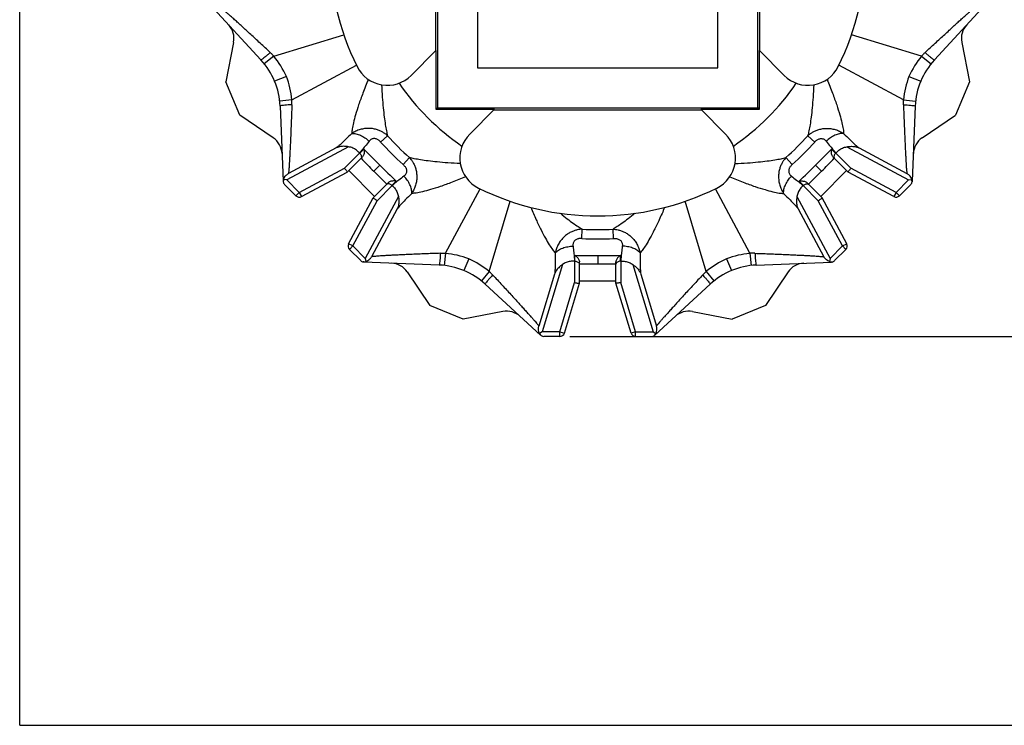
# Model space of a CAD drawing. Header units: inches. Extents: x 0 to 11, y 0 to 8.5.
# Tile 1 of 6: x 0 to 6.1, y 0 to 4.4. Entities that reach past the tile are written whole.
import ezdxf

# ---------------------------------------------------------------- set-up
doc = ezdxf.new("R2010")
doc.units = ezdxf.units.IN
doc.header["$LTSCALE"] = 0.605
doc.header["$MEASUREMENT"] = 0
doc.layers.get('0').update_dxf_attribs({"linetype": 'CONTINUOUS'})
doc.styles.get("Standard").update_dxf_attribs({"font": 'txt', "width": 0.8})
doc.dimstyles.new('DIMSTYLE_1', dxfattribs={"dimtxt": 0.125, "dimasz": 0.1875, "dimexe": 0.18, "dimexo": 0.0625, "dimgap": 0.09, "dimtad": 0, "dimtih": 1, "dimtoh": 1, "dimzin": 4, "dimdsep": 46, "dimtxsty": 'STANDARD', "dimblk": 'CLOSED', "dimblk1": 'CLOSED', "dimblk2": 'CLOSED', "dimcen": 0.09, "dimadec": 0, "dimazin": 0, "dimtp": 0.01, "dimtm": 0.01, "dimtfac": 1, "dimtofl": 0, "dimtmove": 0, "dimatfit": 3, "dimldrblk": 'CLOSED', "dimfxl": 1, "dimtolj": 1, "dimtzin": 4, "dimarcsym": 0})

# ---------------------------------------------------------------- blocks, each defined once
blk = doc.blocks.new('_CLOSED')
at = {"color": 0, "linetype": 'BYBLOCK'}
for p, q in [((0, 0), (-1, 0.167)), ((-1, 0.167), (-1, -0.167)), ((-1, -0.167), (0, 0)), ((-1, 0), (0, 0))]:
    blk.add_line(p, q, dxfattribs=at)
blk = doc.blocks.new('*D0')
at = {"color": 3, "linetype": 'CONTINUOUS'}
for p, q in [((3.4324, 7.2807), (6.8004, 7.2807)), ((6.6754, 7.2807), (6.6754, 5.0739)), ((6.6754, 2.4261), (6.6754, 4.4489)), ((3.4324, 2.4261), (6.8004, 2.4261))]:
    blk.add_line(p, q, dxfattribs=at)
at = {"color": 3, "linetype": 'CONTINUOUS', "xscale": 0.1875, "yscale": 0.1875, "zscale": 0.1875}
for p, rotation in [((6.6754, 7.2807), 90), ((6.6754, 2.4261), 270)]:
    blk.add_blockref('_CLOSED', p, dxfattribs=dict(at, rotation=rotation))
at = {"color": 3, "linetype": 'CONTINUOUS', "insert": (6.5254, 5.0114), "char_height": 0.125, "width": 0.7, "attachment_point": 2, "line_spacing_factor": 0.9}
blk.add_mtext('4.85\\P[123,3]\\PNOMINAL', dxfattribs=at)

msp = doc.modelspace()

# ---------------------------------------------------------------- linework, layer by layer
at = {"color": 7, "linetype": 'CONTINUOUS'}
for p, q in [((0, 0), (0, 8.5)), ((2.607, 5.853), (2.607, 3.8538)), ((4.6061, 3.8538), (4.6061, 5.853)), ((2.8566, 5.6034), (2.8566, 4.1034)), ((4.3566, 4.1034), (4.3566, 5.6034)), ((2.5941, 5.5), (2.5941, 4.2068)), ((4.6191, 4.2068), (4.6191, 5.5)), ((1.5057, 4.1517), (1.1872, 4.4969)), ((5.7074, 4.1517), (6.0259, 4.4969)), ((1.5854, 4.1758), (2.0228, 4.3081)), ((5.6277, 4.1758), (5.1903, 4.3081)), ((1.335, 4.2616), (1.2872, 4.0149)), ((5.8782, 4.2616), (5.9259, 4.0149)), ((2.4421, 4.0549), (2.5973, 4.2101)), ((2.5973, 4.2101), (2.5973, 3.8442)), ((4.771, 4.0549), (4.6158, 4.2101)), ((4.6158, 3.8442), (4.6158, 4.2101)), ((1.5854, 4.1758), (1.526, 4.1281)), ((1.6982, 3.9034), (2.1011, 4.1191)), ((5.5149, 3.9034), (5.112, 4.1191)), ((5.6277, 4.1758), (5.6871, 4.1281)), ((2.8566, 4.1034), (4.3566, 4.1034)), ((1.3736, 3.8063), (1.2872, 4.0149)), ((1.6648, 4.0491), (1.5909, 4.0185)), ((5.5483, 4.0491), (5.6222, 4.0185)), ((5.9259, 4.0149), (5.8395, 3.8063)), ((1.6982, 3.9034), (1.6225, 3.8951)), ((5.5149, 3.9034), (5.5906, 3.8951)), ((1.6248, 3.864), (1.6437, 3.3947)), ((2.5973, 3.8442), (2.607, 3.8538)), ((2.5973, 3.8442), (2.9633, 3.8442)), ((2.607, 3.8538), (4.6061, 3.8538)), ((2.8081, 3.689), (2.9633, 3.8442)), ((2.96, 3.8409), (4.2531, 3.8409)), ((4.2499, 3.8442), (4.6158, 3.8442)), ((4.405, 3.689), (4.2499, 3.8442)), ((4.6158, 3.8442), (4.6061, 3.8538)), ((5.5883, 3.864), (5.5694, 3.3947)), ((1.5819, 3.6656), (1.3736, 3.8063)), ((5.6313, 3.6656), (5.8395, 3.8063)), ((2.252, 3.6397), (2.2957, 3.6788)), ((4.9611, 3.6397), (4.9175, 3.6788)), ((2.0523, 3.6098), (1.6664, 3.4032)), ((1.9757, 3.6027), (1.6765, 3.4425)), ((2.1205, 3.5709), (2.0263, 3.4767)), ((2.1218, 3.5694), (2.1479, 3.5958)), ((5.0913, 3.5694), (5.0652, 3.5958)), ((5.0926, 3.5709), (5.1868, 3.4767)), ((5.1608, 3.6098), (5.5467, 3.4032)), ((5.2374, 3.6027), (5.5366, 3.4425)), ((2.0444, 3.4524), (2.1395, 3.5474)), ((2.3929, 3.4988), (2.432, 3.5425)), ((4.8202, 3.4988), (4.7811, 3.5425)), ((5.0736, 3.5474), (5.1687, 3.4524)), ((1.7441, 3.3256), (2.0263, 3.4767)), ((1.7582, 3.2991), (2.0444, 3.4524)), ((2.2147, 3.3004), (2.0536, 3.4615)), ((2.2475, 3.4943), (2.2101, 3.457)), ((4.9657, 3.4943), (5.003, 3.457)), ((5.1595, 3.4615), (4.9984, 3.3004)), ((5.4549, 3.2991), (5.1687, 3.4524)), ((5.469, 3.3256), (5.1868, 3.4767)), ((1.6443, 3.394), (1.6441, 3.391)), ((1.6468, 3.4061), (1.6508, 3.4158)), ((1.6664, 3.4032), (1.6468, 3.4061)), ((1.7441, 3.3256), (1.6664, 3.4032)), ((2.2055, 3.2913), (2.3006, 3.3863)), ((2.3226, 3.3687), (2.349, 3.3948)), ((4.8905, 3.3687), (4.8641, 3.3948)), ((4.9125, 3.3863), (5.0076, 3.2913)), ((5.469, 3.3256), (5.5467, 3.4032)), ((5.5467, 3.4032), (5.5663, 3.4061)), ((5.5663, 3.4061), (5.5623, 3.4158)), ((5.5688, 3.394), (5.569, 3.391)), ((1.7229, 3.3044), (1.6525, 3.3747)), ((1.7229, 3.3044), (1.7441, 3.3256)), ((1.7441, 3.3256), (1.7582, 3.2991)), ((2.3241, 3.3674), (2.2299, 3.2732)), ((2.6565, 2.9451), (2.8723, 3.3479)), ((4.5566, 2.9451), (4.3408, 3.3479)), ((4.8891, 3.3674), (4.9832, 3.2732)), ((5.469, 3.3256), (5.4549, 3.2991)), ((5.4903, 3.3044), (5.469, 3.3256)), ((5.4903, 3.3044), (5.5606, 3.3747)), ((2.0523, 3.0051), (2.2055, 3.2913)), ((2.0787, 2.9909), (2.2299, 3.2732)), ((2.363, 3.2991), (2.1563, 2.9133)), ((2.9289, 2.8322), (3.0612, 3.2697)), ((4.2842, 2.8322), (4.1519, 3.2697)), ((4.8501, 3.2991), (5.0568, 2.9133)), ((5.1344, 2.9909), (4.9832, 3.2732)), ((5.1608, 3.0051), (5.0076, 3.2913)), ((2.3559, 3.2225), (2.1957, 2.9233)), ((4.8572, 3.2225), (5.0175, 2.9233)), ((3.5069, 3.0374), (3.5101, 3.0959)), ((3.7062, 3.0374), (3.703, 3.0959)), ((2.0787, 2.9909), (2.0523, 3.0051)), ((2.0575, 2.9697), (2.0787, 2.9909)), ((2.0575, 2.9697), (2.1279, 2.8993)), ((2.0787, 2.9909), (2.1563, 2.9133)), ((5.1344, 2.9909), (5.0568, 2.9133)), ((5.1556, 2.9697), (5.0852, 2.8993)), ((5.1344, 2.9909), (5.1608, 3.0051)), ((5.1556, 2.9697), (5.1344, 2.9909)), ((2.1472, 2.8911), (2.1441, 2.891)), ((2.6172, 2.8717), (2.1479, 2.8906)), ((2.1563, 2.9133), (2.1592, 2.8937)), ((2.1592, 2.8937), (2.1689, 2.8977)), ((2.6565, 2.9451), (2.6482, 2.8694)), ((2.8023, 2.9117), (2.7716, 2.8378)), ((3.4626, 2.8957), (3.4626, 2.7626)), ((3.4646, 2.8956), (3.4644, 2.9328)), ((3.4926, 2.7581), (3.4926, 2.8926)), ((3.6066, 2.9313), (3.6066, 2.8786)), ((3.7205, 2.7581), (3.7205, 2.8926)), ((3.7485, 2.8956), (3.7487, 2.9328)), ((3.7505, 2.8957), (3.7505, 2.7626)), ((4.4109, 2.9117), (4.4415, 2.8378)), ((4.5566, 2.9451), (4.5649, 2.8694)), ((4.5959, 2.8717), (5.0652, 2.8906)), ((5.0539, 2.8937), (5.0442, 2.8977)), ((5.0568, 2.9133), (5.0539, 2.8937)), ((5.0659, 2.8911), (5.069, 2.891)), ((2.4187, 2.8287), (2.5594, 2.6204)), ((2.9289, 2.8322), (2.8813, 2.7729)), ((3.3869, 2.875), (3.2601, 2.4561)), ((3.8262, 2.875), (3.953, 2.4561)), ((4.2842, 2.8322), (4.3318, 2.7729)), ((4.7944, 2.8287), (4.6537, 2.6204)), ((3.3377, 2.8159), (3.2394, 2.491)), ((3.7205, 2.7711), (3.4926, 2.7711)), ((3.8754, 2.8159), (3.9737, 2.491)), ((2.9048, 2.7525), (3.25, 2.434)), ((3.3699, 2.4561), (3.4626, 2.7626)), ((3.3986, 2.4474), (3.4926, 2.7581)), ((3.8145, 2.4474), (3.7205, 2.7581)), ((3.8432, 2.4561), (3.7505, 2.7626)), ((4.3083, 2.7525), (3.9631, 2.434)), ((2.768, 2.534), (2.5594, 2.6204)), ((3.0148, 2.5818), (2.768, 2.534)), ((4.1983, 2.5818), (4.4451, 2.534)), ((4.6537, 2.6204), (4.4451, 2.534)), ((3.2442, 2.4443), (3.2402, 2.4539)), ((3.2601, 2.4561), (3.2442, 2.4443)), ((3.251, 2.4339), (3.253, 2.4316)), ((3.3699, 2.4561), (3.2601, 2.4561)), ((3.3699, 2.4261), (3.2704, 2.4261)), ((3.3699, 2.4561), (3.3986, 2.4474)), ((3.3699, 2.4261), (3.3699, 2.4561)), ((3.8432, 2.4561), (3.8145, 2.4474)), ((3.8432, 2.4561), (3.953, 2.4561)), ((3.8432, 2.4261), (3.8432, 2.4561)), ((3.8432, 2.4261), (3.9427, 2.4261)), ((3.953, 2.4561), (3.9689, 2.4443)), ((3.9621, 2.4339), (3.9601, 2.4316)), ((3.9689, 2.4443), (3.9729, 2.4539)), ((0, 0), (11, 0))]:
    msp.add_line(p, q, dxfattribs=at)
for centre, radius, start, end in [((3.6066, 4.8534), 1.675, 153.6607, 206.3393), ((3.6066, 4.8534), 1.675, 333.6607, 26.3393), ((1.2122, 4.2854), 0.125, 349.041, 42.7), ((6.0009, 4.2854), 0.125, 137.3, 190.959), ((1.1742, 3.8459), 0.451, 2.305, 42.695), ((1.0805, 3.7709), 0.6472, 25.46255, 38.72836), ((6.1326, 3.7709), 0.6472, 141.27164, 154.53745), ((6.0389, 3.8459), 0.451, 137.305, 177.695), ((2.2937, 4.2034), 0.21, 206.3393, 315), ((4.9195, 4.2034), 0.21, 225, 333.6607), ((1.0549, 3.8327), 0.6472, 6.27164, 19.53745), ((3.6066, 4.8534), 1.501, 214.33945, 235.66055), ((3.6066, 4.8534), 1.501, 304.33945, 325.66055), ((6.1582, 3.8327), 0.6472, 160.46255, 173.72836), ((2.9566, 3.5405), 0.21, 135, 243.6607), ((4.2566, 3.5405), 0.21, 296.3393, 45), ((1.5119, 3.562), 0.125, 2.3, 55.959), ((3.6066, 4.8534), 1.8188, 221.85998, 228.14002), ((3.6066, 4.8534), 1.7601, 221.86002, 228.13998), ((3.6066, 4.8534), 1.7601, 311.86002, 318.13998), ((3.6066, 4.8534), 1.8188, 311.85998, 318.14002), ((5.7012, 3.562), 0.125, 124.041, 177.7), ((3.6066, 4.8534), 1.9629, 220.7463, 220.79538), ((2.1693, 3.613), 0.0644, 220.79422, 222.55624), ((7.1998, 8.4472), 7.004, 223.83993, 225.00297), ((0.0133, 8.4472), 7.004, 314.99703, 316.16007), ((5.0438, 3.613), 0.0644, 317.44376, 319.20578), ((3.6066, 4.8534), 1.9629, 319.20462, 319.2537), ((8.6753, 9.9225), 9.1434, 224.28781, 225.00169), ((-1.4622, 9.9225), 9.1434, 314.99831, 315.71219), ((8.6757, 9.9222), 9.1434, 224.99831, 225.71219), ((7.2003, 8.4466), 7.004, 224.99703, 226.16007), ((0.0128, 8.4466), 7.004, 313.83993, 315.00297), ((-1.4626, 9.9222), 9.1434, 314.28781, 315.00169), ((1.6737, 3.3959), 0.03, 189.58438, 225), ((1.705, 3.3879), 0.061, 162.63356, 174.24702), ((5.5394, 3.3959), 0.03, 315, 350.41562), ((5.5081, 3.3879), 0.061, 5.75301, 17.36644), ((2.3661, 3.4161), 0.0644, 227.44376, 229.20578), ((3.6066, 4.8534), 1.9629, 229.20462, 229.2537), ((3.6066, 4.8534), 1.675, 243.6607, 296.3393), ((3.6066, 4.8534), 1.9629, 310.7463, 310.79538), ((4.847, 3.4161), 0.0644, 310.79422, 312.55624), ((1.7441, 3.3256), 0.03, 225, 298.17), ((5.469, 3.3256), 0.03, 241.83, 315), ((3.6066, 4.8534), 1.7601, 266.86002, 273.13998), ((3.6066, 4.8534), 1.8188, 266.85998, 273.14002), ((2.0787, 2.9909), 0.03, 151.83, 225), ((5.1344, 2.9909), 0.03, 315, 28.17), ((2.1491, 2.9205), 0.03, 225, 260.41562), ((2.1411, 2.9518), 0.061, 275.75301, 287.36644), ((2.5858, 2.3017), 0.6472, 70.46255, 83.72836), ((2.524, 2.3273), 0.6472, 51.27164, 64.53746), ((3.6066, 4.8534), 1.9629, 265.7463, 265.79538), ((3.4674, 2.96), 0.0644, 265.79422, 267.55624), ((3.6062, 9.9354), 7.004, 268.83993, 270.00297), ((3.6069, 9.9354), 7.004, 269.99703, 271.16007), ((3.7458, 2.96), 0.0644, 272.44376, 274.20578), ((3.6066, 4.8534), 1.9629, 274.20462, 274.2537), ((4.6891, 2.3273), 0.6472, 115.46255, 128.72836), ((4.6273, 2.3017), 0.6472, 96.27164, 109.53746), ((5.0721, 2.9518), 0.061, 252.63356, 264.24702), ((5.064, 2.9205), 0.03, 279.58438, 315), ((2.3152, 2.7587), 0.125, 34.041, 87.7), ((2.5991, 2.4211), 0.451, 47.305, 87.695), ((3.6063, 12.022), 9.1434, 269.28781, 270.00169), ((3.6068, 12.022), 9.1434, 269.99831, 270.71219), ((4.6141, 2.4211), 0.451, 92.305, 132.695), ((4.898, 2.7587), 0.125, 92.3, 145.959), ((3.0386, 2.4591), 0.125, 47.3, 100.959), ((4.1746, 2.4591), 0.125, 79.041, 132.7), ((3.2982, 2.4725), 0.061, 207.63356, 219.24702), ((3.2704, 2.4561), 0.03, 234.58438, 270), ((3.3699, 2.4561), 0.03, 270, 343.17), ((3.8432, 2.4561), 0.03, 196.83, 270), ((3.9427, 2.4561), 0.03, 270, 305.41562), ((3.9149, 2.4725), 0.061, 320.75301, 332.36644)]:
    msp.add_arc(centre, radius, start, end, dxfattribs=at)
for points, knots in [([(1.5632, 4.1982), (1.5527, 4.208), (1.532, 4.2274), (1.5011, 4.2561), (1.4709, 4.284), (1.4418, 4.3107), (1.4141, 4.3361), (1.388, 4.36), (1.3638, 4.382), (1.3416, 4.4021), (1.3215, 4.4202), (1.3036, 4.4362), (1.288, 4.45), (1.2747, 4.4616), (1.2638, 4.471), (1.2553, 4.4781), (1.249, 4.483), (1.2455, 4.4855), (1.2441, 4.4863)], [0, 0, 0, 0, 0.099897, 0.198324, 0.294175, 0.386394, 0.474074, 0.556477, 0.632872, 0.70265, 0.76559, 0.821607, 0.870176, 0.910985, 0.944325, 0.970325, 0.988854, 1, 1, 1, 1]), ([(5.65, 4.1982), (5.6604, 4.208), (5.6812, 4.2274), (5.712, 4.2561), (5.7422, 4.284), (5.7713, 4.3107), (5.799, 4.3361), (5.8251, 4.36), (5.8493, 4.382), (5.8715, 4.4021), (5.8916, 4.4202), (5.9095, 4.4362), (5.9251, 4.45), (5.9384, 4.4616), (5.9493, 4.471), (5.9578, 4.4781), (5.9641, 4.483), (5.9676, 4.4855), (5.969, 4.4863)], [0, 0, 0, 0, 0.099897, 0.198324, 0.294175, 0.386394, 0.474074, 0.556477, 0.632872, 0.70265, 0.76559, 0.821607, 0.870176, 0.910985, 0.944325, 0.970325, 0.988854, 1, 1, 1, 1]), ([(1.5632, 4.1982), (1.5575, 4.193), (1.5467, 4.1832), (1.5318, 4.1706), (1.5191, 4.1595), (1.512, 4.1554), (1.5066, 4.1508), (1.5057, 4.1517)], [0, 0, 0, 0, 0.309402, 0.58686, 0.806438, 0.947866, 1, 1, 1, 1]), ([(1.5632, 4.1982), (1.5656, 4.1959), (1.5707, 4.1911), (1.578, 4.1836), (1.5829, 4.1784), (1.5854, 4.1758)], [0, 0, 0, 0, 0.321343, 0.657645, 1, 1, 1, 1]), ([(5.65, 4.1982), (5.6475, 4.1959), (5.6424, 4.1911), (5.6351, 4.1836), (5.6302, 4.1784), (5.6277, 4.1758)], [0, 0, 0, 0, 0.321343, 0.657645, 1, 1, 1, 1]), ([(5.65, 4.1982), (5.6556, 4.193), (5.6664, 4.1832), (5.6813, 4.1706), (5.6941, 4.1595), (5.7012, 4.1554), (5.7065, 4.1508), (5.7074, 4.1517)], [0, 0, 0, 0, 0.309402, 0.58686, 0.806438, 0.947866, 1, 1, 1, 1]), ([(2.1757, 4.0297), (2.1638, 4.0015), (2.1427, 3.949), (2.116, 3.8754), (2.0963, 3.8136), (2.0827, 3.7636), (2.0747, 3.7248), (2.0721, 3.7024), (2.0719, 3.693)], [0, 0, 0, 0, 0.259127, 0.480544, 0.663692, 0.809682, 0.920409, 1, 1, 1, 1]), ([(2.258, 3.9964), (2.2592, 3.9707), (2.2621, 3.9226), (2.2677, 3.8555), (2.274, 3.7984), (2.2808, 3.7506), (2.2877, 3.7118), (2.2929, 3.6889), (2.2957, 3.6788)], [0, 0, 0, 0, 0.241378, 0.451186, 0.630384, 0.780259, 0.902596, 1, 1, 1, 1]), ([(4.9551, 3.9964), (4.9539, 3.9707), (4.951, 3.9226), (4.9454, 3.8555), (4.9391, 3.7984), (4.9324, 3.7506), (4.9254, 3.7118), (4.9202, 3.6889), (4.9175, 3.6788)], [0, 0, 0, 0, 0.241378, 0.451186, 0.630384, 0.780259, 0.902596, 1, 1, 1, 1]), ([(5.0374, 4.0297), (5.0493, 4.0015), (5.0704, 3.949), (5.0971, 3.8754), (5.1168, 3.8136), (5.1304, 3.7636), (5.1385, 3.7248), (5.1411, 3.7024), (5.1412, 3.693)], [0, 0, 0, 0, 0.259127, 0.480544, 0.663692, 0.809682, 0.920409, 1, 1, 1, 1]), ([(1.6984, 3.8718), (1.6907, 3.8715), (1.6761, 3.8708), (1.6567, 3.8692), (1.6398, 3.868), (1.6319, 3.8659), (1.6248, 3.8653), (1.6249, 3.864)], [0, 0, 0, 0, 0.309402, 0.58686, 0.806438, 0.947866, 1, 1, 1, 1]), ([(1.6983, 3.8718), (1.6979, 3.8575), (1.6969, 3.8291), (1.6954, 3.787), (1.6938, 3.7459), (1.6921, 3.7064), (1.6905, 3.6689), (1.6889, 3.6336), (1.6874, 3.6009), (1.6859, 3.5709), (1.6844, 3.5439), (1.6831, 3.52), (1.6818, 3.4992), (1.6807, 3.4816), (1.6796, 3.4673), (1.6786, 3.4562), (1.6776, 3.4483), (1.6769, 3.444), (1.6765, 3.4425)], [0, 0, 0, 0, 0.099897, 0.198324, 0.294175, 0.386394, 0.474074, 0.556477, 0.632872, 0.70265, 0.76559, 0.821607, 0.870176, 0.910985, 0.944325, 0.970325, 0.988854, 1, 1, 1, 1]), ([(1.6983, 3.8718), (1.6984, 3.8752), (1.6987, 3.8821), (1.6986, 3.8926), (1.6984, 3.8998), (1.6982, 3.9034)], [0, 0, 0, 0, 0.321343, 0.657645, 1, 1, 1, 1]), ([(5.5148, 3.8718), (5.5147, 3.8752), (5.5144, 3.8821), (5.5145, 3.8926), (5.5148, 3.8998), (5.5149, 3.9034)], [0, 0, 0, 0, 0.321343, 0.657645, 1, 1, 1, 1]), ([(5.5148, 3.8718), (5.5152, 3.8575), (5.5162, 3.8291), (5.5177, 3.787), (5.5193, 3.7459), (5.521, 3.7064), (5.5226, 3.6689), (5.5242, 3.6336), (5.5258, 3.6009), (5.5273, 3.5709), (5.5287, 3.5439), (5.53, 3.52), (5.5313, 3.4992), (5.5324, 3.4816), (5.5335, 3.4673), (5.5345, 3.4562), (5.5355, 3.4483), (5.5362, 3.444), (5.5366, 3.4425)], [0, 0, 0, 0, 0.099897, 0.198324, 0.294175, 0.386394, 0.474074, 0.556477, 0.632872, 0.70265, 0.76559, 0.821607, 0.870176, 0.910985, 0.944325, 0.970325, 0.988854, 1, 1, 1, 1]), ([(5.5148, 3.8718), (5.5224, 3.8715), (5.537, 3.8708), (5.5564, 3.8692), (5.5733, 3.868), (5.5812, 3.8659), (5.5883, 3.8653), (5.5882, 3.864)], [0, 0, 0, 0, 0.309402, 0.58686, 0.806438, 0.947866, 1, 1, 1, 1]), ([(2.0719, 3.693), (2.0583, 3.6799), (2.0346, 3.6562), (2.0031, 3.6254), (1.9842, 3.6089), (1.9757, 3.6027)], [0, 0, 0, 0, 0.430435, 0.762295, 1, 1, 1, 1]), ([(2.2957, 3.6788), (2.2921, 3.6821), (2.2841, 3.6888), (2.2701, 3.6986), (2.2527, 3.7082), (2.2318, 3.7166), (2.2075, 3.7228), (2.1805, 3.7255), (2.1523, 3.724), (2.124, 3.718), (2.0969, 3.7077), (2.08, 3.6983), (2.0719, 3.693)], [0, 0, 0, 0, 0.059305, 0.130121, 0.212164, 0.305551, 0.409838, 0.522806, 0.640715, 0.760332, 0.880159, 1, 1, 1, 1]), ([(2.0719, 3.693), (2.0807, 3.6936), (2.0995, 3.6917), (2.1275, 3.682), (2.1551, 3.6661), (2.1719, 3.6521), (2.1798, 3.6443)], [0, 0, 0, 0, 0.216543, 0.461081, 0.726085, 1, 1, 1, 1]), ([(4.9175, 3.6788), (4.921, 3.6821), (4.929, 3.6888), (4.943, 3.6986), (4.9604, 3.7082), (4.9813, 3.7166), (5.0056, 3.7228), (5.0326, 3.7255), (5.0608, 3.724), (5.0891, 3.718), (5.1162, 3.7077), (5.1331, 3.6983), (5.1412, 3.693)], [0, 0, 0, 0, 0.059305, 0.130121, 0.212164, 0.305551, 0.409838, 0.522806, 0.640715, 0.760332, 0.880159, 1, 1, 1, 1]), ([(5.1412, 3.693), (5.1324, 3.6936), (5.1136, 3.6917), (5.0857, 3.682), (5.0581, 3.6661), (5.0412, 3.6521), (5.0333, 3.6443)], [0, 0, 0, 0, 0.216543, 0.461081, 0.726085, 1, 1, 1, 1]), ([(5.1412, 3.693), (5.1548, 3.6799), (5.1786, 3.6562), (5.21, 3.6254), (5.2289, 3.6089), (5.2374, 3.6027)], [0, 0, 0, 0, 0.430435, 0.762295, 1, 1, 1, 1]), ([(2.1798, 3.6443), (2.1715, 3.6339), (2.157, 3.6151), (2.1376, 3.5904), (2.1252, 3.5771), (2.1194, 3.5722)], [0, 0, 0, 0, 0.423841, 0.7569, 1, 1, 1, 1]), ([(2.252, 3.6397), (2.2506, 3.6412), (2.2476, 3.6444), (2.2423, 3.6492), (2.2361, 3.6538), (2.2287, 3.6579), (2.2205, 3.6607), (2.2116, 3.6618), (2.2026, 3.6606), (2.194, 3.6571), (2.1863, 3.6515), (2.1819, 3.6468), (2.1798, 3.6443)], [0, 0, 0, 0, 0.073073, 0.157137, 0.249958, 0.349376, 0.453033, 0.55851, 0.664665, 0.772459, 0.883773, 1, 1, 1, 1]), ([(4.9611, 3.6397), (4.9625, 3.6412), (4.9656, 3.6444), (4.9708, 3.6492), (4.9771, 3.6538), (4.9844, 3.6579), (4.9926, 3.6607), (5.0015, 3.6618), (5.0105, 3.6606), (5.0191, 3.6571), (5.0268, 3.6515), (5.0312, 3.6468), (5.0333, 3.6443)], [0, 0, 0, 0, 0.073073, 0.157137, 0.249958, 0.349376, 0.453033, 0.55851, 0.664665, 0.772459, 0.883773, 1, 1, 1, 1]), ([(5.0333, 3.6443), (5.0416, 3.6339), (5.0561, 3.6151), (5.0755, 3.5904), (5.0879, 3.5771), (5.0937, 3.5722)], [0, 0, 0, 0, 0.423841, 0.7569, 1, 1, 1, 1]), ([(2.0523, 3.6098), (2.0444, 3.6113), (2.0277, 3.6134), (2.0016, 3.6122), (1.9841, 3.6068), (1.9757, 3.6027)], [0, 0, 0, 0, 0.308324, 0.642634, 1, 1, 1, 1]), ([(2.1194, 3.5722), (2.1139, 3.5785), (2.1013, 3.5902), (2.0784, 3.6031), (2.0612, 3.6082), (2.0523, 3.6098)], [0, 0, 0, 0, 0.321806, 0.652839, 1, 1, 1, 1]), ([(2.1218, 3.5694), (2.1241, 3.5669), (2.1281, 3.5615), (2.1318, 3.5526), (2.1326, 3.5436), (2.1302, 3.5382), (2.1284, 3.5364)], [0, 0, 0, 0, 0.277998, 0.546259, 0.790061, 1, 1, 1, 1]), ([(2.1479, 3.5958), (2.1489, 3.592), (2.15, 3.5843), (2.1499, 3.573), (2.148, 3.5627), (2.1446, 3.554), (2.1413, 3.5493), (2.1395, 3.5474)], [0, 0, 0, 0, 0.233087, 0.456329, 0.663999, 0.848233, 1, 1, 1, 1]), ([(5.0652, 3.5958), (5.0642, 3.592), (5.0631, 3.5843), (5.0633, 3.573), (5.0651, 3.5627), (5.0685, 3.554), (5.0718, 3.5493), (5.0736, 3.5474)], [0, 0, 0, 0, 0.233087, 0.456329, 0.663999, 0.848233, 1, 1, 1, 1]), ([(5.0913, 3.5694), (5.089, 3.5669), (5.085, 3.5615), (5.0813, 3.5526), (5.0805, 3.5436), (5.0829, 3.5382), (5.0847, 3.5364)], [0, 0, 0, 0, 0.277998, 0.546259, 0.790061, 1, 1, 1, 1]), ([(5.0937, 3.5722), (5.0992, 3.5785), (5.1118, 3.5902), (5.1348, 3.6031), (5.1519, 3.6082), (5.1608, 3.6098)], [0, 0, 0, 0, 0.321806, 0.652839, 1, 1, 1, 1]), ([(5.1608, 3.6098), (5.1687, 3.6113), (5.1854, 3.6134), (5.2116, 3.6122), (5.2291, 3.6068), (5.2374, 3.6027)], [0, 0, 0, 0, 0.308324, 0.642634, 1, 1, 1, 1]), ([(2.7496, 3.5049), (2.7239, 3.5061), (2.6758, 3.5089), (2.6087, 3.5146), (2.5515, 3.5209), (2.5038, 3.5276), (2.4649, 3.5345), (2.442, 3.5398), (2.432, 3.5425)], [0, 0, 0, 0, 0.241378, 0.451186, 0.630384, 0.780259, 0.902596, 1, 1, 1, 1]), ([(2.432, 3.5425), (2.4352, 3.539), (2.442, 3.5309), (2.4517, 3.5169), (2.4613, 3.4996), (2.4698, 3.4786), (2.4759, 3.4543), (2.4786, 3.4274), (2.4771, 3.3991), (2.4711, 3.3709), (2.4609, 3.3438), (2.4515, 3.3268), (2.4462, 3.3188)], [0, 0, 0, 0, 0.059305, 0.130121, 0.212164, 0.305551, 0.409838, 0.522806, 0.640715, 0.760332, 0.880159, 1, 1, 1, 1]), ([(4.4635, 3.5049), (4.4893, 3.5061), (4.5373, 3.5089), (4.6044, 3.5146), (4.6616, 3.5209), (4.7093, 3.5276), (4.7482, 3.5345), (4.7711, 3.5398), (4.7811, 3.5425)], [0, 0, 0, 0, 0.241378, 0.451186, 0.630384, 0.780259, 0.902596, 1, 1, 1, 1]), ([(4.7811, 3.5425), (4.7779, 3.539), (4.7712, 3.5309), (4.7614, 3.5169), (4.7518, 3.4996), (4.7433, 3.4786), (4.7372, 3.4543), (4.7345, 3.4274), (4.736, 3.3991), (4.742, 3.3709), (4.7522, 3.3438), (4.7616, 3.3268), (4.7669, 3.3188)], [0, 0, 0, 0, 0.059305, 0.130121, 0.212164, 0.305551, 0.409838, 0.522806, 0.640715, 0.760332, 0.880159, 1, 1, 1, 1]), ([(1.6508, 3.4158), (1.6515, 3.4171), (1.6548, 3.423), (1.6627, 3.4328), (1.6716, 3.4396), (1.6765, 3.4425)], [0, 0, 0, 0, 0.118313, 0.54102, 1, 1, 1, 1]), ([(2.0263, 3.4767), (2.0287, 3.4736), (2.033, 3.4682), (2.0383, 3.4596), (2.0425, 3.4567), (2.0437, 3.452), (2.0444, 3.4524)], [0, 0, 0, 0, 0.383822, 0.708799, 0.92457, 1, 1, 1, 1]), ([(2.3929, 3.4988), (2.3944, 3.4975), (2.3976, 3.4944), (2.4023, 3.4892), (2.407, 3.4829), (2.411, 3.4756), (2.4139, 3.4673), (2.415, 3.4584), (2.4137, 3.4494), (2.4102, 3.4409), (2.4047, 3.4331), (2.4, 3.4287), (2.3974, 3.4267)], [0, 0, 0, 0, 0.073073, 0.157137, 0.249958, 0.349376, 0.453033, 0.55851, 0.664665, 0.772459, 0.883773, 1, 1, 1, 1]), ([(4.8203, 3.4988), (4.8187, 3.4975), (4.8155, 3.4944), (4.8108, 3.4892), (4.8062, 3.4829), (4.8021, 3.4756), (4.7992, 3.4673), (4.7982, 3.4584), (4.7994, 3.4494), (4.8029, 3.4409), (4.8084, 3.4331), (4.8131, 3.4287), (4.8157, 3.4267)], [0, 0, 0, 0, 0.073073, 0.157137, 0.249958, 0.349376, 0.453033, 0.55851, 0.664665, 0.772459, 0.883773, 1, 1, 1, 1]), ([(5.1868, 3.4767), (5.1844, 3.4736), (5.1801, 3.4682), (5.1748, 3.4596), (5.1706, 3.4567), (5.1694, 3.452), (5.1687, 3.4524)], [0, 0, 0, 0, 0.383822, 0.708799, 0.92457, 1, 1, 1, 1]), ([(5.5623, 3.4158), (5.5616, 3.4171), (5.5583, 3.423), (5.5504, 3.4328), (5.5416, 3.4396), (5.5366, 3.4425)], [0, 0, 0, 0, 0.118313, 0.54102, 1, 1, 1, 1]), ([(2.3226, 3.3687), (2.3201, 3.371), (2.3147, 3.375), (2.3057, 3.3787), (2.2968, 3.3795), (2.2913, 3.3771), (2.2895, 3.3753)], [0, 0, 0, 0, 0.277998, 0.546259, 0.790061, 1, 1, 1, 1]), ([(2.349, 3.3948), (2.3452, 3.3957), (2.3374, 3.3969), (2.3261, 3.3967), (2.3158, 3.3948), (2.3072, 3.3915), (2.3024, 3.3881), (2.3006, 3.3863)], [0, 0, 0, 0, 0.233087, 0.456329, 0.663999, 0.848233, 1, 1, 1, 1]), ([(2.3974, 3.4267), (2.3871, 3.4183), (2.3683, 3.4038), (2.3436, 3.3844), (2.3303, 3.3721), (2.3253, 3.3662)], [0, 0, 0, 0, 0.423841, 0.7569, 1, 1, 1, 1]), ([(2.4462, 3.3188), (2.4467, 3.3275), (2.4449, 3.3464), (2.4352, 3.3743), (2.4192, 3.4019), (2.4052, 3.4188), (2.3974, 3.4267)], [0, 0, 0, 0, 0.216543, 0.461081, 0.726085, 1, 1, 1, 1]), ([(2.7828, 3.4225), (2.7547, 3.4107), (2.7021, 3.3895), (2.6286, 3.3629), (2.5668, 3.3431), (2.5167, 3.3296), (2.4779, 3.3215), (2.4556, 3.3189), (2.4462, 3.3188)], [0, 0, 0, 0, 0.259127, 0.480544, 0.663692, 0.809682, 0.920409, 1, 1, 1, 1]), ([(4.4303, 3.4225), (4.4584, 3.4107), (4.511, 3.3895), (4.5845, 3.3629), (4.6463, 3.3431), (4.6964, 3.3296), (4.7352, 3.3215), (4.7575, 3.3189), (4.7669, 3.3188)], [0, 0, 0, 0, 0.259127, 0.480544, 0.663692, 0.809682, 0.920409, 1, 1, 1, 1]), ([(4.7669, 3.3188), (4.7664, 3.3275), (4.7683, 3.3464), (4.778, 3.3743), (4.7939, 3.4019), (4.8079, 3.4188), (4.8157, 3.4267)], [0, 0, 0, 0, 0.216543, 0.461081, 0.726085, 1, 1, 1, 1]), ([(4.8157, 3.4267), (4.826, 3.4183), (4.8449, 3.4038), (4.8695, 3.3844), (4.8828, 3.3721), (4.8878, 3.3662)], [0, 0, 0, 0, 0.423841, 0.7569, 1, 1, 1, 1]), ([(4.8641, 3.3948), (4.868, 3.3957), (4.8757, 3.3969), (4.887, 3.3967), (4.8973, 3.3948), (4.906, 3.3915), (4.9107, 3.3881), (4.9125, 3.3863)], [0, 0, 0, 0, 0.233087, 0.456329, 0.663999, 0.848233, 1, 1, 1, 1]), ([(4.8905, 3.3687), (4.893, 3.371), (4.8984, 3.375), (4.9074, 3.3787), (4.9164, 3.3795), (4.9218, 3.3771), (4.9236, 3.3753)], [0, 0, 0, 0, 0.277998, 0.546259, 0.790061, 1, 1, 1, 1]), ([(2.3253, 3.3663), (2.3317, 3.3608), (2.3434, 3.3481), (2.3563, 3.3252), (2.3613, 3.3081), (2.363, 3.2991)], [0, 0, 0, 0, 0.321806, 0.652839, 1, 1, 1, 1]), ([(2.4462, 3.3188), (2.433, 3.3052), (2.4093, 3.2814), (2.3785, 3.25), (2.362, 3.231), (2.3559, 3.2225)], [0, 0, 0, 0, 0.430435, 0.762295, 1, 1, 1, 1]), ([(4.7669, 3.3188), (4.7801, 3.3052), (4.8038, 3.2814), (4.8346, 3.25), (4.8511, 3.231), (4.8572, 3.2225)], [0, 0, 0, 0, 0.430435, 0.762295, 1, 1, 1, 1]), ([(4.8878, 3.3663), (4.8814, 3.3608), (4.8698, 3.3481), (4.8568, 3.3252), (4.8518, 3.3081), (4.8501, 3.2991)], [0, 0, 0, 0, 0.321806, 0.652839, 1, 1, 1, 1]), ([(2.2299, 3.2732), (2.2268, 3.2755), (2.2213, 3.2798), (2.2127, 3.2852), (2.2098, 3.2894), (2.2052, 3.2906), (2.2055, 3.2913)], [0, 0, 0, 0, 0.383822, 0.708799, 0.92457, 1, 1, 1, 1]), ([(2.363, 3.2991), (2.3644, 3.2912), (2.3666, 3.2746), (2.3654, 3.2484), (2.36, 3.2309), (2.3559, 3.2225)], [0, 0, 0, 0, 0.308324, 0.642634, 1, 1, 1, 1]), ([(4.8501, 3.2991), (4.8487, 3.2912), (4.8465, 3.2746), (4.8478, 3.2484), (4.8532, 3.2309), (4.8572, 3.2225)], [0, 0, 0, 0, 0.308324, 0.642634, 1, 1, 1, 1]), ([(4.9832, 3.2732), (4.9863, 3.2755), (4.9918, 3.2798), (5.0004, 3.2852), (5.0033, 3.2894), (5.0079, 3.2906), (5.0076, 3.2913)], [0, 0, 0, 0, 0.383822, 0.708799, 0.92457, 1, 1, 1, 1]), ([(3.1888, 3.2313), (3.1995, 3.2057), (3.2201, 3.1586), (3.2509, 3.0944), (3.2784, 3.042), (3.3024, 3.0009), (3.3227, 2.9704), (3.3358, 2.9541), (3.3419, 2.9478)], [0, 0, 0, 0, 0.257477, 0.477433, 0.660053, 0.806322, 0.918365, 1, 1, 1, 1]), ([(4.0243, 3.2313), (4.0136, 3.2057), (3.993, 3.1586), (3.9622, 3.0944), (3.9347, 3.042), (3.9107, 3.0009), (3.8904, 2.9704), (3.8773, 2.9541), (3.8712, 2.9478)], [0, 0, 0, 0, 0.257477, 0.477433, 0.660053, 0.806322, 0.918365, 1, 1, 1, 1]), ([(3.3737, 3.1947), (3.3879, 3.1831), (3.4141, 3.1622), (3.4511, 3.1346), (3.4822, 3.1129), (3.5014, 3.1009), (3.5101, 3.0959)], [0, 0, 0, 0, 0.324899, 0.59747, 0.821019, 1, 1, 1, 1]), ([(3.8394, 3.1947), (3.8252, 3.1831), (3.799, 3.1622), (3.7621, 3.1346), (3.7309, 3.1129), (3.7117, 3.1009), (3.703, 3.0959)], [0, 0, 0, 0, 0.324899, 0.59747, 0.821019, 1, 1, 1, 1]), ([(3.5101, 3.0959), (3.5054, 3.0957), (3.4949, 3.0948), (3.4781, 3.0918), (3.459, 3.0863), (3.4383, 3.0775), (3.4167, 3.0646), (3.3958, 3.0475), (3.3769, 3.0264), (3.3611, 3.0022), (3.3492, 2.9758), (3.3439, 2.9572), (3.3419, 2.9478)], [0, 0, 0, 0, 0.059305, 0.130121, 0.212164, 0.305551, 0.409838, 0.522806, 0.640715, 0.760332, 0.880159, 1, 1, 1, 1]), ([(3.703, 3.0959), (3.7077, 3.0957), (3.7182, 3.0948), (3.735, 3.0918), (3.7541, 3.0863), (3.7748, 3.0775), (3.7964, 3.0646), (3.8173, 3.0475), (3.8363, 3.0264), (3.852, 3.0022), (3.8639, 2.9758), (3.8692, 2.9572), (3.8712, 2.9478)], [0, 0, 0, 0, 0.059305, 0.130121, 0.212164, 0.305551, 0.409838, 0.522806, 0.640715, 0.760332, 0.880159, 1, 1, 1, 1]), ([(3.5069, 3.0374), (3.5049, 3.0375), (3.5005, 3.0376), (3.4934, 3.0372), (3.4857, 3.0361), (3.4777, 3.0338), (3.4698, 3.03), (3.4628, 3.0244), (3.4572, 3.0172), (3.4537, 3.0087), (3.4521, 2.9993), (3.4523, 2.9928), (3.4527, 2.9896)], [0, 0, 0, 0, 0.073073, 0.157137, 0.249958, 0.349376, 0.453033, 0.55851, 0.664665, 0.772459, 0.883773, 1, 1, 1, 1]), ([(3.7062, 3.0374), (3.7082, 3.0375), (3.7127, 3.0376), (3.7197, 3.0372), (3.7274, 3.0361), (3.7354, 3.0338), (3.7433, 3.03), (3.7504, 3.0244), (3.7559, 3.0172), (3.7594, 3.0087), (3.761, 2.9993), (3.7608, 2.9928), (3.7604, 2.9896)], [0, 0, 0, 0, 0.073073, 0.157137, 0.249958, 0.349376, 0.453033, 0.55851, 0.664665, 0.772459, 0.883773, 1, 1, 1, 1]), ([(3.3419, 2.9478), (3.3477, 2.9543), (3.3624, 2.9663), (3.389, 2.9792), (3.4198, 2.9875), (3.4416, 2.9895), (3.4527, 2.9896)], [0, 0, 0, 0, 0.216543, 0.461081, 0.726085, 1, 1, 1, 1]), ([(3.4527, 2.9896), (3.4541, 2.9763), (3.4572, 2.9528), (3.4609, 2.9216), (3.4615, 2.9035), (3.4609, 2.8959)], [0, 0, 0, 0, 0.423841, 0.7569, 1, 1, 1, 1]), ([(3.7604, 2.9896), (3.759, 2.9763), (3.756, 2.9528), (3.7522, 2.9216), (3.7516, 2.9035), (3.7522, 2.8959)], [0, 0, 0, 0, 0.423841, 0.7569, 1, 1, 1, 1]), ([(3.8712, 2.9478), (3.8654, 2.9543), (3.8507, 2.9663), (3.8241, 2.9792), (3.7934, 2.9875), (3.7715, 2.9895), (3.7604, 2.9896)], [0, 0, 0, 0, 0.216543, 0.461081, 0.726085, 1, 1, 1, 1]), ([(2.1689, 2.8977), (2.1702, 2.8984), (2.1761, 2.9017), (2.186, 2.9096), (2.1927, 2.9184), (2.1957, 2.9233)], [0, 0, 0, 0, 0.118313, 0.54102, 1, 1, 1, 1]), ([(2.625, 2.9452), (2.6107, 2.9447), (2.5823, 2.9438), (2.5401, 2.9422), (2.4991, 2.9406), (2.4596, 2.939), (2.422, 2.9374), (2.3867, 2.9358), (2.354, 2.9342), (2.3241, 2.9327), (2.2971, 2.9313), (2.2731, 2.9299), (2.2523, 2.9287), (2.2348, 2.9275), (2.2204, 2.9264), (2.2093, 2.9254), (2.2014, 2.9245), (2.1972, 2.9238), (2.1957, 2.9233)], [0, 0, 0, 0, 0.099897, 0.198324, 0.294175, 0.386394, 0.474074, 0.556477, 0.632872, 0.70265, 0.76559, 0.821607, 0.870176, 0.910985, 0.944325, 0.970325, 0.988854, 1, 1, 1, 1]), ([(2.625, 2.9452), (2.6246, 2.9376), (2.6239, 2.923), (2.6224, 2.9035), (2.6211, 2.8867), (2.619, 2.8787), (2.6185, 2.8717), (2.6172, 2.8717)], [0, 0, 0, 0, 0.309402, 0.58686, 0.806438, 0.947866, 1, 1, 1, 1]), ([(2.625, 2.9452), (2.6283, 2.9453), (2.6353, 2.9455), (2.6458, 2.9454), (2.6529, 2.9452), (2.6565, 2.9451)], [0, 0, 0, 0, 0.321343, 0.657645, 1, 1, 1, 1]), ([(3.3419, 2.9478), (3.3416, 2.9288), (3.3416, 2.8953), (3.3411, 2.8513), (3.3394, 2.8262), (3.3377, 2.8159)], [0, 0, 0, 0, 0.430435, 0.762295, 1, 1, 1, 1]), ([(3.461, 2.8959), (3.4526, 2.8965), (3.4354, 2.8958), (3.41, 2.8887), (3.3943, 2.8802), (3.3869, 2.875)], [0, 0, 0, 0, 0.321806, 0.652839, 1, 1, 1, 1]), ([(3.4644, 2.9328), (3.4678, 2.9307), (3.474, 2.9261), (3.4819, 2.918), (3.4879, 2.9093), (3.4916, 2.9008), (3.4926, 2.8951), (3.4926, 2.8926)], [0, 0, 0, 0, 0.233087, 0.456329, 0.663999, 0.848233, 1, 1, 1, 1]), ([(3.4646, 2.8956), (3.468, 2.8955), (3.4746, 2.8945), (3.4836, 2.8908), (3.4905, 2.885), (3.4926, 2.8795), (3.4926, 2.8769)], [0, 0, 0, 0, 0.277998, 0.546259, 0.790061, 1, 1, 1, 1]), ([(3.7487, 2.9328), (3.7453, 2.9307), (3.7391, 2.9261), (3.7312, 2.918), (3.7252, 2.9093), (3.7215, 2.9008), (3.7205, 2.8951), (3.7205, 2.8926)], [0, 0, 0, 0, 0.233087, 0.456329, 0.663999, 0.848233, 1, 1, 1, 1]), ([(3.7485, 2.8956), (3.7451, 2.8955), (3.7385, 2.8945), (3.7295, 2.8908), (3.7226, 2.885), (3.7205, 2.8795), (3.7205, 2.8769)], [0, 0, 0, 0, 0.277998, 0.546259, 0.790061, 1, 1, 1, 1]), ([(3.7522, 2.8959), (3.7605, 2.8965), (3.7777, 2.8958), (3.8031, 2.8887), (3.8188, 2.8802), (3.8262, 2.875)], [0, 0, 0, 0, 0.321806, 0.652839, 1, 1, 1, 1]), ([(3.8712, 2.9478), (3.8715, 2.9288), (3.8716, 2.8953), (3.872, 2.8513), (3.8737, 2.8262), (3.8754, 2.8159)], [0, 0, 0, 0, 0.430435, 0.762295, 1, 1, 1, 1]), ([(4.5881, 2.9452), (4.5848, 2.9453), (4.5778, 2.9455), (4.5673, 2.9454), (4.5602, 2.9452), (4.5566, 2.9451)], [0, 0, 0, 0, 0.321343, 0.657645, 1, 1, 1, 1]), ([(4.5881, 2.9452), (4.6025, 2.9447), (4.6309, 2.9438), (4.673, 2.9422), (4.714, 2.9406), (4.7535, 2.939), (4.7911, 2.9374), (4.8264, 2.9358), (4.8591, 2.9342), (4.889, 2.9327), (4.916, 2.9313), (4.94, 2.9299), (4.9608, 2.9287), (4.9784, 2.9275), (4.9927, 2.9264), (5.0038, 2.9254), (5.0117, 2.9245), (5.0159, 2.9238), (5.0175, 2.9233)], [0, 0, 0, 0, 0.099897, 0.198324, 0.294175, 0.386394, 0.474074, 0.556477, 0.632872, 0.70265, 0.76559, 0.821607, 0.870176, 0.910985, 0.944325, 0.970325, 0.988854, 1, 1, 1, 1]), ([(4.5881, 2.9452), (4.5885, 2.9376), (4.5892, 2.923), (4.5907, 2.9035), (4.592, 2.8867), (4.5941, 2.8787), (4.5946, 2.8717), (4.5959, 2.8717)], [0, 0, 0, 0, 0.309402, 0.58686, 0.806438, 0.947866, 1, 1, 1, 1]), ([(5.0442, 2.8977), (5.0429, 2.8984), (5.037, 2.9017), (5.0272, 2.9096), (5.0204, 2.9184), (5.0175, 2.9233)], [0, 0, 0, 0, 0.118313, 0.54102, 1, 1, 1, 1]), ([(2.9513, 2.81), (2.949, 2.8125), (2.9443, 2.8175), (2.9368, 2.8249), (2.9316, 2.8298), (2.9289, 2.8322)], [0, 0, 0, 0, 0.321343, 0.657645, 1, 1, 1, 1]), ([(3.3869, 2.875), (3.3803, 2.8705), (3.367, 2.8602), (3.3493, 2.8408), (3.3408, 2.8246), (3.3377, 2.8159)], [0, 0, 0, 0, 0.308324, 0.642634, 1, 1, 1, 1]), ([(3.8262, 2.875), (3.8328, 2.8705), (3.8462, 2.8602), (3.8638, 2.8408), (3.8724, 2.8246), (3.8754, 2.8159)], [0, 0, 0, 0, 0.308324, 0.642634, 1, 1, 1, 1]), ([(4.2618, 2.81), (4.2641, 2.8125), (4.2688, 2.8175), (4.2763, 2.8249), (4.2815, 2.8298), (4.2842, 2.8322)], [0, 0, 0, 0, 0.321343, 0.657645, 1, 1, 1, 1]), ([(2.9513, 2.81), (2.9462, 2.8044), (2.9363, 2.7935), (2.9237, 2.7787), (2.9127, 2.7659), (2.9086, 2.7588), (2.9039, 2.7534), (2.9049, 2.7526)], [0, 0, 0, 0, 0.309402, 0.58686, 0.806438, 0.947866, 1, 1, 1, 1]), ([(2.9513, 2.81), (2.9611, 2.7996), (2.9805, 2.7788), (3.0092, 2.7479), (3.0371, 2.7178), (3.0639, 2.6887), (3.0893, 2.661), (3.1131, 2.6349), (3.1351, 2.6106), (3.1553, 2.5884), (3.1734, 2.5683), (3.1894, 2.5504), (3.2032, 2.5348), (3.2148, 2.5216), (3.2241, 2.5107), (3.2313, 2.5021), (3.2362, 2.4959), (3.2387, 2.4924), (3.2394, 2.491)], [0, 0, 0, 0, 0.099897, 0.198324, 0.294175, 0.386394, 0.474074, 0.556477, 0.632872, 0.70265, 0.76559, 0.821607, 0.870176, 0.910985, 0.944325, 0.970325, 0.988854, 1, 1, 1, 1]), ([(4.2618, 2.81), (4.252, 2.7996), (4.2326, 2.7788), (4.2039, 2.7479), (4.176, 2.7178), (4.1492, 2.6887), (4.1238, 2.661), (4.1, 2.6349), (4.078, 2.6106), (4.0579, 2.5884), (4.0398, 2.5683), (4.0238, 2.5504), (4.0099, 2.5348), (3.9984, 2.5216), (3.989, 2.5107), (3.9819, 2.5021), (3.9769, 2.4959), (3.9744, 2.4924), (3.9737, 2.491)], [0, 0, 0, 0, 0.099897, 0.198324, 0.294175, 0.386394, 0.474074, 0.556477, 0.632872, 0.70265, 0.76559, 0.821607, 0.870176, 0.910985, 0.944325, 0.970325, 0.988854, 1, 1, 1, 1]), ([(4.2618, 2.81), (4.2669, 2.8044), (4.2768, 2.7935), (4.2894, 2.7787), (4.3004, 2.7659), (4.3045, 2.7588), (4.3092, 2.7534), (4.3082, 2.7526)], [0, 0, 0, 0, 0.309402, 0.58686, 0.806438, 0.947866, 1, 1, 1, 1]), ([(3.4626, 2.7626), (3.4665, 2.762), (3.4734, 2.7612), (3.4832, 2.7589), (3.4882, 2.7598), (3.4924, 2.7574), (3.4926, 2.7581)], [0, 0, 0, 0, 0.383822, 0.708799, 0.92457, 1, 1, 1, 1]), ([(3.7505, 2.7626), (3.7466, 2.762), (3.7397, 2.7612), (3.7299, 2.7589), (3.7249, 2.7598), (3.7207, 2.7574), (3.7205, 2.7581)], [0, 0, 0, 0, 0.383822, 0.708799, 0.92457, 1, 1, 1, 1]), ([(3.2402, 2.4539), (3.2398, 2.4553), (3.238, 2.4619), (3.2366, 2.4744), (3.238, 2.4854), (3.2394, 2.491)], [0, 0, 0, 0, 0.118313, 0.54102, 1, 1, 1, 1]), ([(3.9729, 2.4539), (3.9734, 2.4553), (3.9752, 2.4619), (3.9765, 2.4744), (3.9751, 2.4854), (3.9737, 2.491)], [0, 0, 0, 0, 0.118313, 0.54102, 1, 1, 1, 1])]:
    msp.add_open_spline(points, degree=3, knots=knots, dxfattribs=at)

# ---------------------------------------------------------------- dimensions: what is measured, and where the dimension line sits
at = {"color": 3, "linetype": 'CONTINUOUS'}
dim = msp.add_linear_dim(base=(6.6754, 2.4261), p1=(3.4324, 7.2807), p2=(3.4324, 2.4261), angle=270, text='<>\\PNOMINAL', dimstyle='DIMSTYLE_1', dxfattribs=at)
dim.commit()
dim.dimension.update_dxf_attribs({"geometry": '*D0', "text_midpoint": (6.4754, 4.7614), "dimtype": 160})

doc.saveas('drawing.dxf')
